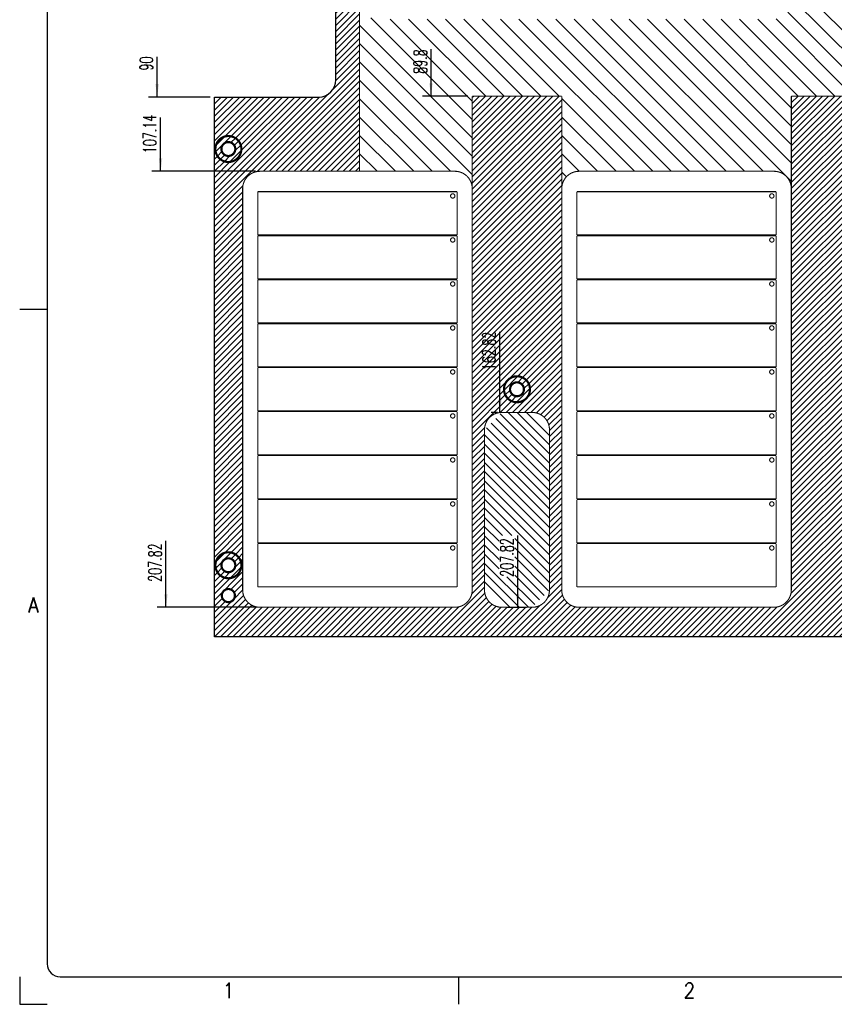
# Model space of a CAD drawing. Header units: inches. Extents: x 71 to 912, y 11 to 605.
# Tile 1 of 18: x 71 to 259, y 11 to 238. Entities that reach past the tile are written whole.
import ezdxf

# ---------------------------------------------------------------- set-up
doc = ezdxf.new("R2010")
doc.units = ezdxf.units.IN
doc.layers.add('1', color=7, linetype='Continuous')
doc.styles.add('CONVERTER_11', font='txt.shx', dxfattribs={"width": 0.63})
doc.styles.add('CONVERTER_12', font='txt.shx', dxfattribs={"width": 0.9})
pattern_1 = [(45, (0, 0), (-0.7071068, 0.7071068), [])]

# ---------------------------------------------------------------- blocks, each defined once
blk = doc.blocks.new('N2605-96570_pcb__5', base_point=(115.57, 95.77))
at = {"layer": '1', "linetype": 'Continuous'}
h = blk.add_hatch(dxfattribs=at)
h.set_pattern_fill('_USER', color=1, angle=45, pattern_type=0)
h.set_pattern_definition(pattern_1)
edge = h.paths.add_edge_path()
edge.add_line((697.23, 400.4), (673.2, 400.4))
edge.add_arc((673.2, 396.4), 4, 90, 180)
edge.add_line((669.2, 396.4), (669.2, 224.4))
edge.add_arc((673.2, 224.4), 4, 180, 270)
edge.add_line((673.2, 220.4), (697.23, 220.4))
edge.add_line((697.23, 220.4), (697.23, 95.77))
edge.add_line((697.23, 95.77), (413.91, 95.77))
edge.add_arc((406.4, 88.43), 10.5, 44.359, 135.641)
edge.add_line((398.89, 95.77), (316.74, 95.77))
edge.add_arc((308.37, 89.42), 10.5, 37.2105, 142.7895)
edge.add_line((300.01, 95.77), (115.57, 95.77))
edge.add_line((115.57, 95.77), (115.57, 220.4))
edge.add_line((115.57, 220.4), (139.6, 220.4))
edge.add_arc((139.6, 224.4), 4, 270, 360)
edge.add_line((143.6, 224.4), (143.6, 396.4))
edge.add_arc((139.6, 396.4), 4, 0, 90)
edge.add_line((139.6, 400.4), (115.57, 400.4))
edge.add_line((115.57, 400.4), (115.57, 525.03))
edge.add_line((115.57, 525.03), (300.01, 525.03))
edge.add_arc((308.38, 531.38), 10.5, 217.2117, 322.7883)
edge.add_line((316.74, 525.03), (325.23, 525.03))
edge.add_arc((332.74, 532.37), 10.5, 224.359, 315.641)
edge.add_line((340.25, 525.03), (472.55, 525.03))
edge.add_arc((480.06, 532.37), 10.5, 224.359, 315.641)
edge.add_line((487.57, 525.03), (697.23, 525.03))
edge.add_line((697.23, 525.03), (697.23, 400.4))
edge = h.paths.add_edge_path(flags=16)
edge.add_arc((694.01, 112.28), 3, 0, 360)
edge = h.paths.add_edge_path(flags=16)
edge.add_arc((627.38, 152.92), 3, 0, 360)
edge = h.paths.add_edge_path(flags=16)
edge.add_arc((694.01, 208.4), 3, 0, 360)
edge = h.paths.add_edge_path(flags=16)
edge.add_arc((546.69, 112.28), 3, 0, 360)
edge = h.paths.add_edge_path(flags=16)
edge.add_arc((480.06, 152.92), 3, 0, 360)
edge = h.paths.add_edge_path(flags=16)
edge.add_arc((413.43, 112.28), 3, 0, 360)
edge = h.paths.add_edge_path(flags=16)
edge.add_arc((406.4, 127.9), 8, 0, 360)
edge = h.paths.add_edge_path(flags=16)
edge.add_arc((406.4, 106.4), 6, 0, 360)
edge = h.paths.add_edge_path(flags=16)
edge.add_arc((546.69, 208.4), 3, 0, 360)
edge = h.paths.add_edge_path(flags=16)
edge.add_arc((413.43, 208.4), 3, 0, 360)
edge = h.paths.add_edge_path(flags=16)
edge.add_arc((694.01, 412.4), 3, 0, 360)
edge = h.paths.add_edge_path(flags=16)
edge.add_arc((627.38, 408.47), 8, 0, 360)
edge = h.paths.add_edge_path(flags=16)
edge.add_arc((627.38, 467.88), 3, 0, 360)
edge = h.paths.add_edge_path(flags=16)
edge.add_arc((694.01, 515.52), 1.51, 0, 360)
edge = h.paths.add_edge_path(flags=16)
edge.add_arc((694.01, 508.52), 3, 0, 360)
edge = h.paths.add_edge_path(flags=16)
edge.add_arc((546.69, 412.4), 3, 0, 360)
edge = h.paths.add_edge_path(flags=16)
edge.add_arc((413.43, 412.4), 3, 0, 360)
edge = h.paths.add_edge_path(flags=16)
edge.add_arc((406.4, 514.4), 6, 0, 360)
edge = h.paths.add_edge_path(flags=16)
edge.add_arc((480.06, 467.88), 3, 0, 360)
edge = h.paths.add_edge_path(flags=16)
edge.add_arc((546.69, 508.52), 3, 0, 360)
edge = h.paths.add_edge_path(flags=16)
edge.add_arc((413.43, 508.52), 3, 0, 360)
edge = h.paths.add_edge_path(flags=16)
edge.add_arc((332.74, 152.92), 3, 0, 360)
edge = h.paths.add_edge_path(flags=16)
edge.add_arc((266.11, 112.28), 3, 0, 360)
edge = h.paths.add_edge_path(flags=16)
edge.add_arc((266.11, 208.4), 3, 0, 360)
edge = h.paths.add_edge_path(flags=16)
edge.add_arc((118.79, 105.28), 1.51, 0, 360)
edge = h.paths.add_edge_path(flags=16)
edge.add_arc((118.79, 112.28), 3, 0, 360)
edge = h.paths.add_edge_path(flags=16)
edge.add_arc((185.42, 152.92), 3, 0, 360)
edge = h.paths.add_edge_path(flags=16)
edge.add_arc((118.79, 208.4), 3, 0, 360)
edge = h.paths.add_edge_path(flags=16)
edge.add_arc((266.11, 412.4), 3, 0, 360)
edge = h.paths.add_edge_path(flags=16)
edge.add_arc((332.74, 467.88), 3, 0, 360)
edge = h.paths.add_edge_path(flags=16)
edge.add_arc((266.11, 508.52), 3, 0, 360)
edge = h.paths.add_edge_path(flags=16)
edge.add_arc((185.42, 408.47), 8, 0, 360)
edge = h.paths.add_edge_path(flags=16)
edge.add_arc((118.79, 412.4), 3, 0, 360)
edge = h.paths.add_edge_path(flags=16)
edge.add_arc((185.42, 467.88), 3, 0, 360)
edge = h.paths.add_edge_path(flags=16)
edge.add_arc((118.79, 508.52), 3, 0, 360)
edge = h.paths.add_edge_path(flags=16)
edge.add_line((416.73, 220.6), (396.07, 220.6))
edge.add_line((396.07, 220.6), (396.07, 199.26))
edge.add_line((396.07, 199.26), (396.07, 106.58))
edge.add_arc((392.07, 106.58), 4, 270, 360, ccw=False)
edge.add_line((392.07, 102.58), (347.07, 102.58))
edge.add_arc((347.07, 106.58), 4, 180, 270, ccw=False)
edge.add_line((343.07, 106.58), (343.07, 199.26))
edge.add_line((343.07, 199.26), (343.07, 220.6))
edge.add_line((343.07, 220.6), (322.41, 220.6))
edge.add_line((322.41, 220.6), (322.41, 199.26))
edge.add_line((322.41, 199.26), (322.41, 106.58))
edge.add_arc((318.41, 106.58), 4, 270, 360, ccw=False)
edge.add_line((318.41, 102.58), (273.41, 102.58))
edge.add_arc((273.41, 106.58), 4, 180, 270, ccw=False)
edge.add_line((269.41, 106.58), (269.41, 199.26))
edge.add_line((269.41, 199.26), (269.41, 220.6))
edge.add_line((269.41, 220.6), (248.75, 220.6))
edge.add_line((248.75, 220.6), (248.75, 199.26))
edge.add_line((248.75, 199.26), (248.75, 106.58))
edge.add_arc((244.75, 106.58), 4, 270, 360, ccw=False)
edge.add_line((244.75, 102.58), (199.75, 102.58))
edge.add_arc((199.75, 106.58), 4, 180, 270, ccw=False)
edge.add_line((195.75, 106.58), (195.75, 199.26))
edge.add_line((195.75, 199.26), (195.75, 220.6))
edge.add_line((195.75, 220.6), (175.09, 220.6))
edge.add_line((175.09, 220.6), (175.09, 199.26))
edge.add_line((175.09, 199.26), (175.09, 106.58))
edge.add_arc((171.09, 106.58), 4, 270, 360, ccw=False)
edge.add_line((171.09, 102.58), (126.09, 102.58))
edge.add_arc((126.09, 106.58), 4, 180, 270, ccw=False)
edge.add_line((122.09, 106.58), (122.09, 199.26))
edge.add_arc((126.09, 199.26), 4, 90, 180, ccw=False)
edge.add_line((126.09, 203.26), (149.09, 203.26))
edge.add_line((149.09, 203.26), (149.09, 242.4))
edge.add_line((149.09, 242.4), (149.09, 307.39))
edge.add_arc((152.09, 307.39), 3, 149.8827, 180, ccw=False)
edge.add_arc((146.9, 310.4), 3, 30.1173, 329.8827, ccw=False)
edge.add_arc((152.09, 313.41), 3, 180, 210.1173, ccw=False)
edge.add_line((149.09, 313.41), (149.09, 378.4))
edge.add_line((149.09, 378.4), (149.09, 417.54))
edge.add_line((149.09, 417.54), (126.09, 417.54))
edge.add_arc((126.09, 421.54), 4, 180, 270, ccw=False)
edge.add_line((122.09, 421.54), (122.09, 514.22))
edge.add_arc((126.09, 514.22), 4, 90, 180, ccw=False)
edge.add_line((126.09, 518.22), (171.09, 518.22))
edge.add_arc((171.09, 514.22), 4, 0, 90, ccw=False)
edge.add_line((175.09, 514.22), (175.09, 421.54))
edge.add_line((175.09, 421.54), (175.09, 400.2))
edge.add_line((175.09, 400.2), (195.75, 400.2))
edge.add_line((195.75, 400.2), (195.75, 421.54))
edge.add_line((195.75, 421.54), (195.75, 514.22))
edge.add_arc((199.75, 514.22), 4, 90, 180, ccw=False)
edge.add_line((199.75, 518.22), (244.75, 518.22))
edge.add_arc((244.75, 514.22), 4, 0, 90, ccw=False)
edge.add_line((248.75, 514.22), (248.75, 421.54))
edge.add_line((248.75, 421.54), (248.75, 400.2))
edge.add_line((248.75, 400.2), (269.41, 400.2))
edge.add_line((269.41, 400.2), (269.41, 421.54))
edge.add_line((269.41, 421.54), (269.41, 514.22))
edge.add_arc((273.41, 514.22), 4, 90, 180, ccw=False)
edge.add_line((273.41, 518.22), (318.41, 518.22))
edge.add_arc((318.41, 514.22), 4, 0, 90, ccw=False)
edge.add_line((322.41, 514.22), (322.41, 421.54))
edge.add_line((322.41, 421.54), (322.41, 400.2))
edge.add_line((322.41, 400.2), (343.07, 400.2))
edge.add_line((343.07, 400.2), (343.07, 421.54))
edge.add_line((343.07, 421.54), (343.07, 514.22))
edge.add_arc((347.07, 514.22), 4, 90, 180, ccw=False)
edge.add_line((347.07, 518.22), (392.07, 518.22))
edge.add_arc((392.07, 514.22), 4, 0, 90, ccw=False)
edge.add_line((396.07, 514.22), (396.07, 421.54))
edge.add_line((396.07, 421.54), (396.07, 400.2))
edge.add_line((396.07, 400.2), (416.73, 400.2))
edge.add_line((416.73, 400.2), (416.73, 421.54))
edge.add_line((416.73, 421.54), (416.73, 514.22))
edge.add_arc((420.73, 514.22), 4, 90, 180, ccw=False)
edge.add_line((420.73, 518.22), (465.73, 518.22))
edge.add_arc((465.73, 514.22), 4, 0, 90, ccw=False)
edge.add_line((469.73, 514.22), (469.73, 421.54))
edge.add_line((469.73, 421.54), (469.73, 400.2))
edge.add_line((469.73, 400.2), (490.39, 400.2))
edge.add_line((490.39, 400.2), (490.39, 421.54))
edge.add_line((490.39, 421.54), (490.39, 514.22))
edge.add_arc((494.39, 514.22), 4, 90, 180, ccw=False)
edge.add_line((494.39, 518.22), (539.39, 518.22))
edge.add_arc((539.39, 514.22), 4, 0, 90, ccw=False)
edge.add_line((543.39, 514.22), (543.39, 421.54))
edge.add_line((543.39, 421.54), (543.39, 400.2))
edge.add_line((543.39, 400.2), (564.05, 400.2))
edge.add_line((564.05, 400.2), (564.05, 421.54))
edge.add_line((564.05, 421.54), (564.05, 514.22))
edge.add_arc((568.05, 514.22), 4, 90, 180, ccw=False)
edge.add_line((568.05, 518.22), (613.05, 518.22))
edge.add_arc((613.05, 514.22), 4, 0, 90, ccw=False)
edge.add_line((617.05, 514.22), (617.05, 421.54))
edge.add_line((617.05, 421.54), (617.05, 400.2))
edge.add_line((617.05, 400.2), (637.71, 400.2))
edge.add_line((637.71, 400.2), (637.71, 421.54))
edge.add_line((637.71, 421.54), (637.71, 514.22))
edge.add_arc((641.71, 514.22), 4, 90, 180, ccw=False)
edge.add_line((641.71, 518.22), (686.71, 518.22))
edge.add_arc((686.71, 514.22), 4, 0, 90, ccw=False)
edge.add_line((690.71, 514.22), (690.71, 421.54))
edge.add_arc((686.71, 421.54), 4, 270, 360, ccw=False)
edge.add_line((686.71, 417.54), (663.71, 417.54))
edge.add_line((663.71, 417.54), (663.71, 378.4))
edge.add_line((663.71, 378.4), (663.71, 313.41))
edge.add_arc((660.71, 313.41), 3, 329.8827, 360, ccw=False)
edge.add_arc((665.9, 310.4), 3, -149.8827, 149.8827, ccw=False)
edge.add_arc((660.71, 307.39), 3, 0, 30.1173, ccw=False)
edge.add_line((663.71, 307.39), (663.71, 242.4))
edge.add_line((663.71, 242.4), (663.71, 203.26))
edge.add_line((663.71, 203.26), (686.71, 203.26))
edge.add_arc((686.71, 199.26), 4, 0, 90, ccw=False)
edge.add_line((690.71, 199.26), (690.71, 106.58))
edge.add_arc((686.71, 106.58), 4, 270, 360, ccw=False)
edge.add_line((686.71, 102.58), (641.71, 102.58))
edge.add_arc((641.71, 106.58), 4, 180, 270, ccw=False)
edge.add_line((637.71, 106.58), (637.71, 199.26))
edge.add_line((637.71, 199.26), (637.71, 220.6))
edge.add_line((637.71, 220.6), (617.05, 220.6))
edge.add_line((617.05, 220.6), (617.05, 199.26))
edge.add_line((617.05, 199.26), (617.05, 106.58))
edge.add_arc((613.05, 106.58), 4, 270, 360, ccw=False)
edge.add_line((613.05, 102.58), (568.05, 102.58))
edge.add_arc((568.05, 106.58), 4, 180, 270, ccw=False)
edge.add_line((564.05, 106.58), (564.05, 199.26))
edge.add_line((564.05, 199.26), (564.05, 220.6))
edge.add_line((564.05, 220.6), (543.39, 220.6))
edge.add_line((543.39, 220.6), (543.39, 199.26))
edge.add_line((543.39, 199.26), (543.39, 106.58))
edge.add_arc((539.39, 106.58), 4, 270, 360, ccw=False)
edge.add_line((539.39, 102.58), (494.39, 102.58))
edge.add_arc((494.39, 106.58), 4, 180, 270, ccw=False)
edge.add_line((490.39, 106.58), (490.39, 199.26))
edge.add_line((490.39, 199.26), (490.39, 220.6))
edge.add_line((490.39, 220.6), (469.73, 220.6))
edge.add_line((469.73, 220.6), (469.73, 199.26))
edge.add_line((469.73, 199.26), (469.73, 106.58))
edge.add_arc((465.73, 106.58), 4, 270, 360, ccw=False)
edge.add_line((465.73, 102.58), (420.73, 102.58))
edge.add_arc((420.73, 106.58), 4, 180, 270, ccw=False)
edge.add_line((416.73, 106.58), (416.73, 199.26))
edge.add_line((416.73, 199.26), (416.73, 220.6))
edge = h.paths.add_edge_path(flags=16)
edge.add_arc((630.88, 143.58), 4, 0, 90)
edge.add_line((630.88, 147.58), (623.88, 147.58))
edge.add_arc((623.88, 143.58), 4, 90, 180)
edge.add_line((619.88, 143.58), (619.88, 106.58))
edge.add_arc((623.88, 106.58), 4, 180, 270)
edge.add_line((623.88, 102.58), (630.88, 102.58))
edge.add_arc((630.88, 106.58), 4, 270, 360)
edge.add_line((634.88, 106.58), (634.88, 143.58))
edge = h.paths.add_edge_path(flags=16)
edge.add_arc((483.56, 106.58), 4, 270, 360)
edge.add_line((487.56, 106.58), (487.56, 143.58))
edge.add_arc((483.56, 143.58), 4, 0, 90)
edge.add_line((483.56, 147.58), (476.56, 147.58))
edge.add_arc((476.56, 143.58), 4, 90, 180)
edge.add_line((472.56, 143.58), (472.56, 106.58))
edge.add_arc((476.56, 106.58), 4, 180, 270)
edge.add_line((476.56, 102.58), (483.56, 102.58))
edge = h.paths.add_edge_path(flags=16)
edge.add_arc((630.88, 477.22), 4, 270, 360)
edge.add_line((634.88, 477.22), (634.88, 514.22))
edge.add_arc((630.88, 514.22), 4, 0, 90)
edge.add_line((630.88, 518.22), (623.88, 518.22))
edge.add_arc((623.88, 514.22), 4, 90, 180)
edge.add_line((619.88, 514.22), (619.88, 477.22))
edge.add_arc((623.88, 477.22), 4, 180, 270)
edge.add_line((623.88, 473.22), (630.88, 473.22))
edge = h.paths.add_edge_path(flags=16)
edge.add_arc((483.56, 477.22), 4, 270, 360)
edge.add_line((487.56, 477.22), (487.56, 514.22))
edge.add_arc((483.56, 514.22), 4, 0, 90)
edge.add_line((483.56, 518.22), (476.56, 518.22))
edge.add_arc((476.56, 514.22), 4, 90, 180)
edge.add_line((472.56, 514.22), (472.56, 477.22))
edge.add_arc((476.56, 477.22), 4, 180, 270)
edge.add_line((476.56, 473.22), (483.56, 473.22))
edge = h.paths.add_edge_path(flags=16)
edge.add_arc((336.24, 106.58), 4, 270, 360)
edge.add_line((340.24, 106.58), (340.24, 143.58))
edge.add_arc((336.24, 143.58), 4, 0, 90)
edge.add_line((336.24, 147.58), (329.24, 147.58))
edge.add_arc((329.24, 143.58), 4, 90, 180)
edge.add_line((325.24, 143.58), (325.24, 106.58))
edge.add_arc((329.24, 106.58), 4, 180, 270)
edge.add_line((329.24, 102.58), (336.24, 102.58))
edge = h.paths.add_edge_path(flags=16)
edge.add_arc((188.92, 106.58), 4, 270, 360)
edge.add_line((192.92, 106.58), (192.92, 143.58))
edge.add_arc((188.92, 143.58), 4, 0, 90)
edge.add_line((188.92, 147.58), (181.92, 147.58))
edge.add_arc((181.92, 143.58), 4, 90, 180)
edge.add_line((177.92, 143.58), (177.92, 106.58))
edge.add_arc((181.92, 106.58), 4, 180, 270)
edge.add_line((181.92, 102.58), (188.92, 102.58))
edge = h.paths.add_edge_path(flags=16)
edge.add_arc((336.24, 514.22), 4, 0, 90)
edge.add_line((336.24, 518.22), (329.24, 518.22))
edge.add_arc((329.24, 514.22), 4, 90, 180)
edge.add_line((325.24, 514.22), (325.24, 477.22))
edge.add_arc((329.24, 477.22), 4, 180, 270)
edge.add_line((329.24, 473.22), (336.24, 473.22))
edge.add_arc((336.24, 477.22), 4, 270, 360)
edge.add_line((340.24, 477.22), (340.24, 514.22))
edge = h.paths.add_edge_path(flags=16)
edge.add_arc((188.92, 477.22), 4, 270, 360)
edge.add_line((192.92, 477.22), (192.92, 514.22))
edge.add_arc((188.92, 514.22), 4, 0, 90)
edge.add_line((188.92, 518.22), (181.92, 518.22))
edge.add_arc((181.92, 514.22), 4, 90, 180)
edge.add_line((177.92, 514.22), (177.92, 477.22))
edge.add_arc((181.92, 477.22), 4, 180, 270)
edge.add_line((181.92, 473.22), (188.92, 473.22))
h = blk.add_hatch(dxfattribs=at)
h.set_pattern_fill('_USER', color=1, scale=3, angle=135, pattern_type=0)
h.set_pattern_definition([(135, (0, 0), (-2.12132, -2.12132), [])])
edge = h.paths.add_edge_path()
edge.add_line((581, 238.4), (568.05, 238.4))
edge.add_arc((568.05, 242.4), 4, 180.0035, 270, ccw=False)
edge.add_line((564.05, 242.4), (564.05, 255.4))
edge.add_line((564.05, 255.4), (548.1, 255.4))
edge.add_line((548.1, 255.4), (548.1, 228.4))
edge.add_arc((543.6, 228.4), 4.5, 270, 360, ccw=False)
edge.add_line((543.6, 223.9), (269.2, 223.9))
edge.add_arc((269.2, 228.4), 4.5, 180, 270, ccw=False)
edge.add_line((264.7, 228.4), (264.7, 255.4))
edge.add_line((264.7, 255.4), (248.75, 255.4))
edge.add_line((248.75, 255.4), (248.75, 242.4))
edge.add_arc((244.75, 242.4), 4, 270, 360, ccw=False)
edge.add_line((244.75, 238.4), (231.8, 238.4))
edge.add_line((231.8, 238.4), (222.1, 238.4))
edge.add_line((222.1, 238.4), (186.9, 238.4))
edge.add_line((186.9, 238.4), (153.09, 238.4))
edge.add_arc((153.09, 242.4), 4, 249.6655, 270, ccw=False)
edge.add_arc((153.09, 242.4), 4, 180, 249.6655, ccw=False)
edge.add_line((149.09, 242.4), (149.09, 203.26))
edge.add_line((149.09, 203.26), (171.09, 203.26))
edge.add_arc((171.09, 199.26), 4, 0, 90, ccw=False)
edge.add_line((175.09, 199.26), (175.09, 220.6))
edge.add_line((175.09, 220.6), (195.75, 220.6))
edge.add_line((195.75, 220.6), (195.75, 199.26))
edge.add_arc((199.75, 199.26), 4, 90, 180, ccw=False)
edge.add_line((199.75, 203.26), (244.75, 203.26))
edge.add_arc((244.75, 199.26), 4, 0, 90, ccw=False)
edge.add_line((248.75, 199.26), (248.75, 220.6))
edge.add_line((248.75, 220.6), (269.41, 220.6))
edge.add_line((269.41, 220.6), (269.41, 199.26))
edge.add_arc((273.41, 199.26), 4, 90, 180, ccw=False)
edge.add_line((273.41, 203.26), (318.41, 203.26))
edge.add_arc((318.41, 199.26), 4, 0, 90, ccw=False)
edge.add_line((322.41, 199.26), (322.41, 220.6))
edge.add_line((322.41, 220.6), (343.07, 220.6))
edge.add_line((343.07, 220.6), (343.07, 199.26))
edge.add_arc((347.07, 199.26), 4, 90, 180, ccw=False)
edge.add_line((347.07, 203.26), (392.07, 203.26))
edge.add_arc((392.07, 199.26), 4, 0, 90, ccw=False)
edge.add_line((396.07, 199.26), (396.07, 220.6))
edge.add_line((396.07, 220.6), (416.73, 220.6))
edge.add_line((416.73, 220.6), (416.73, 199.26))
edge.add_arc((420.73, 199.26), 4, 90, 180, ccw=False)
edge.add_line((420.73, 203.26), (465.73, 203.26))
edge.add_arc((465.73, 199.26), 4, 0, 90, ccw=False)
edge.add_line((469.73, 199.26), (469.73, 220.6))
edge.add_line((469.73, 220.6), (490.39, 220.6))
edge.add_line((490.39, 220.6), (490.39, 199.26))
edge.add_arc((494.39, 199.26), 4, 90, 180, ccw=False)
edge.add_line((494.39, 203.26), (539.39, 203.26))
edge.add_arc((539.39, 199.26), 4, 0, 90, ccw=False)
edge.add_line((543.39, 199.26), (543.39, 220.6))
edge.add_line((543.39, 220.6), (564.05, 220.6))
edge.add_line((564.05, 220.6), (564.05, 199.26))
edge.add_arc((568.05, 199.26), 4, 90, 180, ccw=False)
edge.add_line((568.05, 203.26), (613.05, 203.26))
edge.add_arc((613.05, 199.26), 4, 0, 90, ccw=False)
edge.add_line((617.05, 199.26), (617.05, 220.6))
edge.add_line((617.05, 220.6), (637.71, 220.6))
edge.add_line((637.71, 220.6), (637.71, 199.26))
edge.add_arc((641.71, 199.26), 4, 90, 180, ccw=False)
edge.add_line((641.71, 203.26), (663.71, 203.26))
edge.add_line((663.71, 203.26), (663.71, 242.4))
edge.add_arc((659.71, 242.4), 4, 290.3345, 360, ccw=False)
edge.add_arc((659.71, 242.4), 4, 270, 290.3345, ccw=False)
edge.add_line((659.71, 238.4), (625.9, 238.4))
edge.add_line((625.9, 238.4), (590.7, 238.4))
edge.add_line((590.7, 238.4), (581, 238.4))
at = {"color": 7, "linetype": 'Continuous'}
for p, q in [((143.6, 224.4), (143.6, 396.4)), ((115.57, 220.4), (139.6, 220.4)), ((115.57, 95.77), (115.57, 220.4)), ((300.01, 95.77), (115.57, 95.77))]:
    blk.add_line(p, q, dxfattribs=at)
at = {"color": 3, "linetype": 'Continuous', "const_width": 0.25}
for points in [[(149.09, 203.26), (149.09, 242.4)], [(175.09, 220.6), (175.09, 199.26)], [(195.75, 220.6), (175.09, 220.6)], [(195.75, 199.26), (195.75, 220.6)], [(248.75, 220.6), (248.75, 199.26)], [(269.41, 220.6), (248.75, 220.6)], [(126.09, 203.26), (149.09, 203.26)], [(149.09, 203.26), (171.09, 203.26)], [(244.75, 203.26), (199.75, 203.26)], [(122.09, 106.58), (122.09, 199.26)], [(125.59, 198.56), (125.59, 188.56)], [(171.59, 198.56), (125.59, 198.56)], [(171.59, 188.56), (171.59, 198.56)], [(175.09, 199.26), (175.09, 106.58)], [(195.75, 106.58), (195.75, 199.26)], [(245.25, 198.56), (199.25, 198.56)], [(199.25, 198.56), (199.25, 188.56)], [(245.25, 188.56), (245.25, 198.56)], [(248.75, 199.26), (248.75, 106.58)], [(125.59, 188.56), (171.59, 188.56)], [(125.59, 188.4), (125.59, 178.4)], [(171.59, 188.4), (125.59, 188.4)], [(171.59, 178.4), (171.59, 188.4)], [(199.25, 188.56), (245.25, 188.56)], [(245.25, 188.4), (199.25, 188.4)], [(199.25, 188.4), (199.25, 178.4)], [(245.25, 178.4), (245.25, 188.4)], [(125.59, 178.4), (171.59, 178.4)], [(171.59, 178.24), (125.59, 178.24)], [(125.59, 178.24), (125.59, 168.24)], [(171.59, 168.24), (171.59, 178.24)], [(199.25, 178.4), (245.25, 178.4)], [(245.25, 178.24), (199.25, 178.24)], [(199.25, 178.24), (199.25, 168.24)], [(245.25, 168.24), (245.25, 178.24)], [(125.59, 168.24), (171.59, 168.24)], [(199.25, 168.24), (245.25, 168.24)], [(125.59, 168.08), (125.59, 158.08)], [(171.59, 168.08), (125.59, 168.08)], [(171.59, 158.08), (171.59, 168.08)], [(245.25, 168.08), (199.25, 168.08)], [(199.25, 168.08), (199.25, 158.08)], [(245.25, 158.08), (245.25, 168.08)], [(125.59, 158.08), (171.59, 158.08)], [(125.59, 157.92), (125.59, 147.92)], [(171.59, 157.92), (125.59, 157.92)], [(171.59, 147.92), (171.59, 157.92)], [(199.25, 158.08), (245.25, 158.08)], [(245.25, 157.92), (199.25, 157.92)], [(199.25, 157.92), (199.25, 147.92)], [(245.25, 147.92), (245.25, 157.92)], [(125.59, 147.92), (171.59, 147.92)], [(171.59, 147.76), (125.59, 147.76)], [(125.59, 147.76), (125.59, 137.76)], [(171.59, 137.76), (171.59, 147.76)], [(199.25, 147.92), (245.25, 147.92)], [(245.25, 147.76), (199.25, 147.76)], [(199.25, 147.76), (199.25, 137.76)], [(245.25, 137.76), (245.25, 147.76)], [(188.92, 147.58), (181.92, 147.58)], [(177.92, 143.58), (177.92, 106.58)], [(192.92, 106.58), (192.92, 143.58)], [(125.59, 137.76), (171.59, 137.76)], [(125.59, 137.6), (125.59, 127.6)], [(171.59, 137.6), (125.59, 137.6)], [(171.59, 127.6), (171.59, 137.6)], [(199.25, 137.76), (245.25, 137.76)], [(199.25, 137.6), (199.25, 127.6)], [(245.25, 137.6), (199.25, 137.6)], [(245.25, 127.6), (245.25, 137.6)], [(125.59, 127.6), (171.59, 127.6)], [(125.59, 127.44), (125.59, 117.44)], [(171.59, 127.44), (125.59, 127.44)], [(171.59, 117.44), (171.59, 127.44)], [(199.25, 127.6), (245.25, 127.6)], [(245.25, 127.44), (199.25, 127.44)], [(199.25, 127.44), (199.25, 117.44)], [(245.25, 117.44), (245.25, 127.44)], [(125.59, 117.44), (171.59, 117.44)], [(125.59, 117.28), (125.59, 107.28)], [(171.59, 117.28), (125.59, 117.28)], [(171.59, 107.28), (171.59, 117.28)], [(199.25, 117.44), (245.25, 117.44)], [(245.25, 117.28), (199.25, 117.28)], [(199.25, 117.28), (199.25, 107.28)], [(245.25, 107.28), (245.25, 117.28)], [(125.59, 107.28), (171.59, 107.28)], [(199.25, 107.28), (245.25, 107.28)], [(171.09, 102.58), (126.09, 102.58)], [(181.92, 102.58), (188.92, 102.58)], [(244.75, 102.58), (199.75, 102.58)]]:
    blk.add_lwpolyline(points, dxfattribs=at)
for points in [[(126.09, 203.26, 0.414214), (122.09, 199.26, 0.414214)], [(175.09, 199.26, 0.414214), (171.09, 203.26, 0.414214)], [(199.75, 203.26, 0.414214), (195.75, 199.26, 0.414214)], [(248.75, 199.26, 0.414214), (244.75, 203.26, 0.414214)], [(181.92, 147.58, 0.414214), (177.92, 143.58, 0.414214)], [(192.92, 143.58, 0.414214), (188.92, 147.58, 0.414214)], [(122.09, 106.58, 0.414214), (126.09, 102.58, 0.414214)], [(171.09, 102.58, 0.414214), (175.09, 106.58, 0.414214)], [(177.92, 106.58, 0.414214), (181.92, 102.58, 0.414214)], [(188.92, 102.58, 0.414214), (192.92, 106.58, 0.414214)], [(195.75, 106.58, 0.414214), (199.75, 102.58, 0.414214)], [(244.75, 102.58, 0.414214), (248.75, 106.58, 0.414214)]]:
    blk.add_lwpolyline(points, format="xyb", dxfattribs=at)
for points in [[(170.09, 197.56, 1), (171.09, 197.56, 1)], [(243.75, 197.56, 1), (244.75, 197.56, 1)], [(170.09, 187.4, 1), (171.09, 187.4, 1)], [(243.75, 187.4, 1), (244.75, 187.4, 1)], [(170.09, 177.24, 1), (171.09, 177.24, 1)], [(243.75, 177.24, 1), (244.75, 177.24, 1)], [(170.09, 167.08, 1), (171.09, 167.08, 1)], [(243.75, 167.08, 1), (244.75, 167.08, 1)], [(170.09, 156.92, 1), (171.09, 156.92, 1)], [(243.75, 156.92, 1), (244.75, 156.92, 1)], [(170.09, 146.76, 1), (171.09, 146.76, 1)], [(243.75, 146.76, 1), (244.75, 146.76, 1)], [(170.09, 136.6, 1), (171.09, 136.6, 1)], [(243.75, 136.6, 1), (244.75, 136.6, 1)], [(170.09, 126.44, 1), (171.09, 126.44, 1)], [(243.75, 126.44, 1), (244.75, 126.44, 1)], [(170.09, 116.28, 1), (171.09, 116.28, 1)], [(243.75, 116.28, 1), (244.75, 116.28, 1)]]:
    blk.add_lwpolyline(points, format="xyb", close=True, dxfattribs=at)
at = {"color": 7, "linetype": 'Continuous'}
for centre, radius in [((118.79, 208.4), 3), ((118.79, 208.4), 1.6), ((185.42, 152.92), 3), ((185.42, 152.92), 1.6), ((118.79, 112.28), 3), ((118.79, 112.28), 1.6), ((118.79, 105.28), 1.51)]:
    blk.add_circle(centre, radius, dxfattribs=at)
blk.add_arc((139.6, 224.4), 4, 270, 0, dxfattribs=at)
blk = doc.blocks.new('N2605-96570__6', base_point=(115.57, 95.77))
blk.add_blockref('N2605-96570_pcb__5', (115.57, 95.77))
blk = doc.blocks.new('*D56')
at = {"layer": '1', "color": 3, "linetype": 'Continuous'}
for p, q in [((104.37, 102.58), (104.37, 117.95)), ((125.09, 102.58), (102.37, 102.58))]:
    blk.add_line(p, q, dxfattribs=at)
at = {"layer": '1', "color": 3}
blk.add_solid([(103.98, 105.58), (104.77, 105.58), (104.37, 102.58)], dxfattribs=at)
at = {"layer": '1', "color": 3, "insert": (103.37, 108.44), "char_height": 3, "attachment_point": 7, "rotation": 90, "line_spacing_factor": 0.60024, "style": 'CONVERTER_11'}
blk.add_mtext('207.82', dxfattribs=at)
blk = doc.blocks.new('*D57')
at = {"layer": '1', "color": 3, "linetype": 'Continuous'}
for p, q in [((185.58, 102.58), (185.58, 119.14)), ((182.92, 102.58), (187.58, 102.58))]:
    blk.add_line(p, q, dxfattribs=at)
at = {"layer": '1', "color": 3}
blk.add_solid([(185.19, 105.58), (185.98, 105.58), (185.58, 102.58)], dxfattribs=at)
at = {"layer": '1', "color": 3, "insert": (184.58, 109.63), "char_height": 3, "attachment_point": 7, "rotation": 90, "line_spacing_factor": 0.60024, "style": 'CONVERTER_11'}
blk.add_mtext('207.82', dxfattribs=at)
blk = doc.blocks.new('*D58')
at = {"layer": '1', "color": 3, "linetype": 'Continuous'}
for p, q in [((181.48, 147.58), (181.48, 166.19)), ((180.92, 147.58), (179.48, 147.58))]:
    blk.add_line(p, q, dxfattribs=at)
at = {"layer": '1', "color": 3}
blk.add_solid([(181.08, 150.58), (181.87, 150.58), (181.48, 147.58)], dxfattribs=at)
at = {"layer": '1', "color": 3, "insert": (180.48, 157.32), "char_height": 3, "attachment_point": 7, "rotation": 90, "line_spacing_factor": 0.60024, "style": 'CONVERTER_11'}
blk.add_mtext('162.82', dxfattribs=at)
blk = doc.blocks.new('*D61')
at = {"layer": '1', "color": 3, "linetype": 'Continuous'}
for p, q in [((103.15, 203.26), (103.15, 215.66)), ((125.09, 203.26), (101.15, 203.26))]:
    blk.add_line(p, q, dxfattribs=at)
at = {"layer": '1', "color": 3}
blk.add_solid([(102.75, 206.26), (103.54, 206.26), (103.15, 203.26)], dxfattribs=at)
at = {"layer": '1', "color": 3, "insert": (102.15, 207.42), "char_height": 3, "attachment_point": 7, "rotation": 90, "line_spacing_factor": 0.60024, "style": 'CONVERTER_11'}
blk.add_mtext('107.14', dxfattribs=at)
blk = doc.blocks.new('*D63')
at = {"layer": '1', "color": 3, "linetype": 'Continuous'}
for p, q in [((165.57, 220.6), (165.57, 231.48)), ((174.09, 220.6), (163.57, 220.6))]:
    blk.add_line(p, q, dxfattribs=at)
at = {"layer": '1', "color": 3}
blk.add_solid([(165.18, 223.6), (165.97, 223.6), (165.57, 220.6)], dxfattribs=at)
at = {"layer": '1', "color": 3, "insert": (164.57, 225.76), "char_height": 3, "attachment_point": 7, "rotation": 90, "line_spacing_factor": 0.60024, "style": 'CONVERTER_11'}
blk.add_mtext('89.8', dxfattribs=at)
blk = doc.blocks.new('*D65')
at = {"layer": '1', "color": 3, "linetype": 'Continuous'}
for p, q in [((102.35, 220.4), (102.35, 229.66)), ((114.57, 220.4), (100.35, 220.4))]:
    blk.add_line(p, q, dxfattribs=at)
at = {"layer": '1', "color": 3}
blk.add_solid([(101.95, 223.4), (102.74, 223.4), (102.35, 220.4)], dxfattribs=at)
at = {"layer": '1', "color": 3, "insert": (101.35, 226.51), "char_height": 3, "attachment_point": 7, "rotation": 90, "line_spacing_factor": 0.60024, "style": 'CONVERTER_11'}
blk.add_mtext('90', dxfattribs=at)
blk = doc.blocks.new('Front2', base_point=(406.4, 310.4))
at = {"layer": '1', "linetype": 'Continuous'}
h = blk.add_hatch(dxfattribs=at)
h.set_pattern_fill('_USER', color=1, angle=45, pattern_type=0)
h.set_pattern_definition(pattern_1)
edge = h.paths.add_edge_path()
edge.add_arc((118.79, 208.4), 3, 180, 360)
edge.add_arc((118.79, 208.4), 3, 0, 180)
edge = h.paths.add_edge_path(flags=16)
edge.add_arc((118.79, 208.4), 1.6, 180, 360)
edge.add_arc((118.79, 208.4), 1.6, 0, 180)
h = blk.add_hatch(dxfattribs=at)
h.set_pattern_fill('_USER', color=1, angle=45, pattern_type=0)
h.set_pattern_definition(pattern_1)
edge = h.paths.add_edge_path()
edge.add_arc((185.42, 152.92), 3, 180, 360)
edge.add_arc((185.42, 152.92), 3, 0, 180)
edge = h.paths.add_edge_path(flags=16)
edge.add_arc((185.42, 152.92), 1.6, 180, 360)
edge.add_arc((185.42, 152.92), 1.6, 0, 180)
h = blk.add_hatch(dxfattribs=at)
h.set_pattern_fill('_USER', color=1, scale=1.5, angle=135, pattern_type=0)
h.set_pattern_definition([(135, (0, 0), (-1.06066, -1.06066), [])])
h.paths.add_polyline_path([(188.92, 147.58), (181.92, 147.58), (177.92, 143.58), (177.92, 106.58), (181.92, 102.58), (188.92, 102.58), (192.92, 106.58), (192.92, 143.58)])
h.paths.add_polyline_path([(184.885, 109.633), (184.885, 119.136), (181.285, 119.136), (181.285, 109.633)], flags=16)
h = blk.add_hatch(dxfattribs=at)
h.set_pattern_fill('_USER', color=1, angle=45, pattern_type=0)
h.set_pattern_definition(pattern_1)
edge = h.paths.add_edge_path()
edge.add_arc((118.79, 112.28), 3, 180, 360)
edge.add_arc((118.79, 112.28), 3, 0, 180)
edge = h.paths.add_edge_path(flags=16)
edge.add_arc((118.79, 112.28), 1.6, 180, 360)
edge.add_arc((118.79, 112.28), 1.6, 0, 180)
at = {"layer": '1', "color": 7, "linetype": 'Continuous', "const_width": 0.5}
for points in [[(115.79, 208.4, 1), (121.79, 208.4, 1)], [(115.79, 208.4, 1), (121.79, 208.4, 1)], [(115.79, 208.4, 1), (121.79, 208.4, 1)], [(117.19, 208.4, 1), (120.39, 208.4, 1)], [(182.42, 152.92, 1), (188.42, 152.92, 1)], [(182.42, 152.92, 1), (188.42, 152.92, 1)], [(182.42, 152.92, 1), (188.42, 152.92, 1)], [(183.82, 152.92, 1), (187.02, 152.92, 1)], [(115.79, 112.28, 1), (121.79, 112.28, 1)], [(115.79, 112.28, 1), (121.79, 112.28, 1)], [(115.79, 112.28, 1), (121.79, 112.28, 1)], [(117.19, 112.28, 1), (120.39, 112.28, 1)], [(117.28, 105.28, 1), (120.3, 105.28, 1)], [(117.28, 105.28, 1), (120.3, 105.28, 1)]]:
    blk.add_lwpolyline(points, format="xyb", close=True, dxfattribs=at)
blk.add_blockref('N2605-96570__6', (115.57, 95.77))
at = {"layer": '1'}
for name in ['*D63', '*D65', '*D61', '*D58', '*D56', '*D57']:
    blk.add_blockref(name, (0, 0), dxfattribs=at)
blk = doc.blocks.new('Drawing_Grid_Zones__10', base_point=(76.97, 17.25))
at = {"layer": '1', "color": 4, "linetype": 'Continuous'}
for p, q in [((76.97, 171.38), (70.62, 171.38)), ((70.62, 17.25), (70.62, 10.9)), ((172.03, 10.9), (172.03, 17.25)), ((70.62, 10.9), (76.97, 10.9))]:
    blk.add_line(p, q, dxfattribs=at)
at = {"layer": '1', "color": 4, "char_height": 3.5, "attachment_point": 5, "line_spacing_factor": 1.080432, "style": 'CONVERTER_12'}
for s, insert in [('A', (73.79, 103.11)), ('1', (118.85, 14.08)), ('2', (225.21, 14.08))]:
    blk.add_mtext(s, dxfattribs=dict(at, insert=insert))
blk = doc.blocks.new('A1_Size_Verigy_Frame__11', base_point=(76.97, 17.25))
at = {"layer": '1', "color": 7, "linetype": 'Continuous'}
for p, q in [((76.97, 595.55), (76.97, 20.25)), ((79.97, 17.25), (902.27, 17.25))]:
    blk.add_line(p, q, dxfattribs=at)
blk.add_arc((79.97, 20.25), 3, 180, 270, dxfattribs=at)
at = {"layer": '1'}
blk.add_blockref('Drawing_Grid_Zones__10', (76.97, 17.25), dxfattribs=at)

msp = doc.modelspace()

# ---------------------------------------------------------------- block references
for name, p in [('A1_Size_Verigy_Frame__11', (76.97, 17.25)), ('Front2', (406.4, 310.4))]:
    msp.add_blockref(name, p)

doc.saveas('drawing.dxf')
